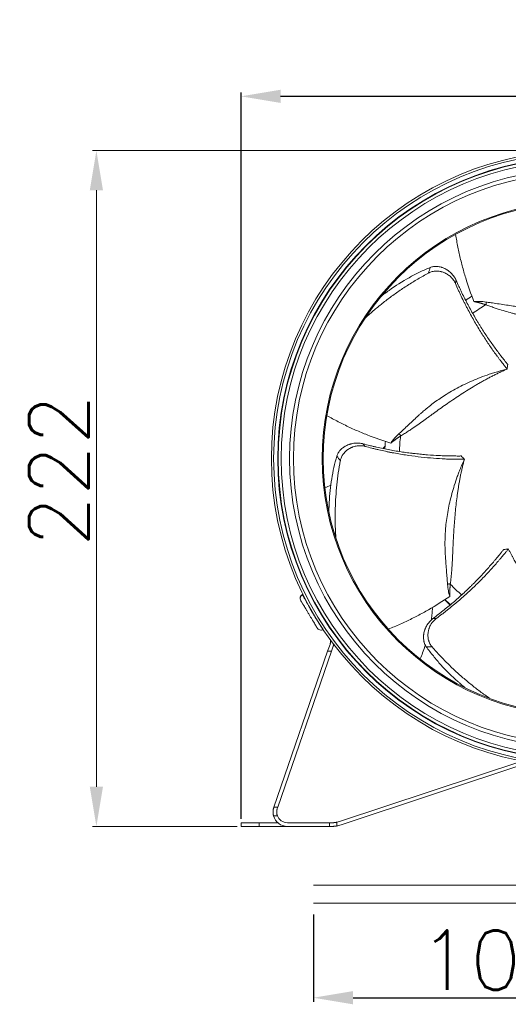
# Model space of a CAD drawing. Header units: inches. Extents: x 3114 to 4554, y 3227 to 4155.
# Tile 7 of 47: x 3375 to 3535, y 3598 to 3922. Entities that reach past the tile are written whole.
import ezdxf

# ---------------------------------------------------------------- set-up
doc = ezdxf.new("R2010")
doc.units = ezdxf.units.IN
doc.header["$MEASUREMENT"] = 0
for name, color, linetype, true_color in [('120', 7, 'Continuous', 0xffffff), ('150', 7, 'Continuous', 0xffffff), ('200', 7, 'Continuous', 0xffffff)]:
    doc.layers.add(name, color=color, linetype=linetype, true_color=true_color)
doc.layers.add('4标注线层', color=7, linetype='Continuous', lineweight=0)
doc.styles.add('标题栏英文', font='romans.shx')
doc.dimstyles.new('200', dxfattribs={"dimscale": 1.3, "dimtxt": 15, "dimasz": 10, "dimexe": 1, "dimexo": 1, "dimgap": 2, "dimtad": 1, "dimdec": 0, "dimdsep": 46, "dimtxsty": '标题栏英文', "dimcen": 0, "dimclrd": 251, "dimclre": 251, "dimclrt": 251, "dimadec": 0, "dimazin": 0, "dimtp": 0.002, "dimtm": 0.002, "dimtfac": 1, "dimtdec": 0, "dimtmove": 0, "dimatfit": 3, "dimfxl": 1.25, "dimtzin": 0, "dimlwd": -1, "dimlwe": -1, "dimarcsym": 0})

# ---------------------------------------------------------------- blocks, each defined once
blk = doc.blocks.new('*D354')
at = {"layer": '4标注线层', "color": 251, "transparency": 16777216}
for p, q in [((3556.87, 3878.55), (3398.45, 3878.55)), ((3399.75, 3865.55), (3399.75, 3669.8)), ((3445.87, 3656.8), (3398.45, 3656.8))]:
    blk.add_line(p, q, dxfattribs=at)
at = {"layer": '4标注线层', "color": 251, "linetype": 'Continuous', "transparency": 16777216}
for points in [[(3397.58, 3865.55), (3401.91, 3865.55), (3399.75, 3878.55)], [(3397.58, 3669.8), (3401.91, 3669.8), (3399.75, 3656.8)]]:
    blk.add_solid(points, dxfattribs=at)
at = {"layer": 'Defpoints', "color": 0, "linetype": 'Continuous', "transparency": 16777216}
for p in [(3558.17, 3878.55), (3399.75, 3656.8), (3447.17, 3656.8)]:
    blk.add_point(p, dxfattribs=at)
at = {"layer": '4标注线层', "color": 251, "linetype": 'Continuous', "transparency": 16777216, "insert": (3387.4, 3773.56), "char_height": 19.5, "attachment_point": 5, "rotation": 90, "style": '标题栏英文'}
blk.add_mtext('222', dxfattribs=at)
blk = doc.blocks.new('*D355')
at = {"color": 251, "transparency": 16777216}
for p, q in [((3447.17, 3659.3), (3447.17, 3897.68)), ((3693.51, 3760.37), (3693.51, 3897.68)), ((3460.17, 3896.38), (3680.51, 3896.38))]:
    blk.add_line(p, q, dxfattribs=at)
for points in [[(3460.17, 3898.54), (3460.17, 3894.21), (3447.17, 3896.38)], [(3680.51, 3898.54), (3680.51, 3894.21), (3693.51, 3896.38)]]:
    blk.add_solid(points, dxfattribs=at)
at = {"layer": 'Defpoints', "color": 0, "transparency": 16777216}
for p in [(3693.51, 3896.38), (3693.51, 3759.07), (3447.17, 3658)]:
    blk.add_point(p, dxfattribs=at)
at = {"color": 251, "lineweight": 18, "transparency": 16777216, "insert": (3591.44, 3908.73), "char_height": 19.5, "attachment_point": 5, "style": '标题栏英文'}
blk.add_mtext('246', dxfattribs=at)
blk = doc.blocks.new('*D364')
at = {"color": 251, "transparency": 16777216}
for p, q in [((3714.87, 3641.26), (3714.87, 3599.28)), ((3470.9, 3627.94), (3470.9, 3599.28)), ((3483.9, 3600.58), (3701.87, 3600.58))]:
    blk.add_line(p, q, dxfattribs=at)
for points in [[(3483.9, 3602.75), (3483.9, 3598.41), (3470.9, 3600.58)], [(3701.87, 3602.75), (3701.87, 3598.41), (3714.87, 3600.58)]]:
    blk.add_solid(points, dxfattribs=at)
at = {"layer": 'Defpoints', "color": 0, "transparency": 16777216}
for p in [(3714.87, 3642.56), (3470.9, 3629.24), (3714.87, 3600.58)]:
    blk.add_point(p, dxfattribs=at)
at = {"color": 251, "lineweight": 18, "transparency": 16777216, "insert": (3573.27, 3612.93), "char_height": 19.5, "attachment_point": 5, "style": '标题栏英文'}
blk.add_mtext('1000%%P100', dxfattribs=at)

msp = doc.modelspace()

# ---------------------------------------------------------------- linework, layer by layer
at = {"lineweight": 18}
for p, q in [((3563.31, 3637.56), (3470.9, 3637.56)), ((3564.14, 3631.56), (3470.9, 3631.56))]:
    msp.add_line(p, q, dxfattribs=at)
at = {"layer": '120', "color": 7, "linetype": 'Continuous', "lineweight": 0}
for radius in [101.05, 100.31, 98.95]:
    msp.add_circle((3558.17, 3777.5), radius, dxfattribs=at)
for points in [[(3494.56, 3781.71), (3494.27, 3781.41), (3493.98, 3781.11), (3493.69, 3780.81)], [(3476.63, 3768.77), (3476.01, 3768.49), (3475.38, 3768.22), (3474.75, 3767.96)], [(3519.56, 3702.92), (3519.61, 3703.01), (3519.66, 3703.09), (3519.72, 3703.17)], [(3519.77, 3703.14), (3519.72, 3703.06), (3519.66, 3702.97), (3519.61, 3702.89)]]:
    msp.add_open_spline(points, degree=3, dxfattribs=at)
for points, knots in [([(3510.03, 3728.72), (3509.96, 3727.84), (3509.81, 3726.43), (3509.61, 3725.02), (3509.52, 3724.49)], [0, 0, 0, 0, 0.626637, 1, 1, 1, 1]), ([(3515.69, 3729.49), (3515.6, 3729.58), (3514.95, 3730.2), (3514.37, 3730.78), (3513.92, 3731.25)], [0, 0, 0, 0, 0.148714, 1, 1, 1, 1]), ([(3507.61, 3716.34), (3507.57, 3716.2), (3507.29, 3715.33), (3506.75, 3713.79), (3506.2, 3712.4), (3505.92, 3711.73)], [0, 0, 0, 0, 0.092399, 0.558074, 1, 1, 1, 1])]:
    msp.add_open_spline(points, degree=3, knots=knots, dxfattribs=at)
at = {"layer": '150', "color": 7, "linetype": 'Continuous', "lineweight": 0}
for radius, start, end in [(63.92, 123.4788, 125.7063), (59.12, 121.3735, 126.3192), (59.12, 172.8021, 177.7478), (63.92, 174.9081, 177.1413), (59.12, 224.2307, 229.1764), (63.92, 226.3375, 228.565)]:
    msp.add_arc((3558.17, 3777.5), radius, start, end, dxfattribs=at)
for points, knots in [([(3517.56, 3851.02), (3517.67, 3850.33), (3517.79, 3849.65), (3518.15, 3847.58), (3518.43, 3846.2), (3519.03, 3843.46), (3519.36, 3842.1), (3520.06, 3839.42), (3520.44, 3838.09), (3521.65, 3834.14), (3522.56, 3831.57), (3523.57, 3829.04)], [0, 0, 0, 0, 0.088548, 0.088548, 0.270838, 0.270838, 0.453129, 0.453129, 0.635419, 0.635419, 1, 1, 1, 1]), ([(3493.04, 3830.67), (3493.16, 3830.76), (3493.4, 3830.95), (3493.64, 3831.13), (3493.9, 3831.33), (3494.03, 3831.43), (3494.43, 3831.73), (3494.69, 3831.92), (3495.22, 3832.31), (3495.48, 3832.5), (3497.87, 3834.22), (3500.05, 3835.61), (3503.41, 3837.49), (3504.55, 3838.09), (3506.84, 3839.2), (3508, 3839.73), (3509.17, 3840.21)], [0, 0, 0, 0, 0.022835, 0.04855, 0.04855, 0.074265, 0.074265, 0.125694, 0.125694, 0.177124, 0.177124, 0.588562, 0.588562, 0.794281, 0.794281, 1, 1, 1, 1]), ([(3517.48, 3834.96), (3517.4, 3835.16), (3517.3, 3835.35), (3517.09, 3835.72), (3516.98, 3835.91), (3516.73, 3836.26), (3516.59, 3836.44), (3516.41, 3836.65), (3516.37, 3836.69), (3516.3, 3836.77), (3516.18, 3836.89), (3516.06, 3837.01), (3515.82, 3837.24), (3515.65, 3837.39), (3515.3, 3837.67), (3515.12, 3837.8), (3514.88, 3837.95), (3514.83, 3837.98), (3514.74, 3838.04), (3514.59, 3838.13), (3514.44, 3838.21), (3514.14, 3838.36), (3513.94, 3838.46), (3513.52, 3838.62), (3513.31, 3838.7), (3513.04, 3838.77), (3512.98, 3838.79), (3512.87, 3838.82), (3512.71, 3838.86), (3512.55, 3838.89), (3512.22, 3838.95), (3512, 3838.98), (3511.57, 3839.01), (3511.35, 3839.02), (3511.07, 3839.01), (3511.02, 3839.01), (3510.91, 3839), (3510.86, 3839), (3510.69, 3838.98), (3510.59, 3838.97), (3510.27, 3838.93), (3510.06, 3838.89), (3509.65, 3838.78), (3509.45, 3838.72), (3509.16, 3838.6), (3509.06, 3838.56), (3508.87, 3838.47), (3508.78, 3838.43), (3508.69, 3838.38)], [0, 0, 0, 0, 0.0625, 0.0625, 0.125, 0.125, 0.1875, 0.1875, 0.203125, 0.203125, 0.21875, 0.25, 0.25, 0.3125, 0.3125, 0.375, 0.375, 0.390625, 0.390625, 0.40625, 0.4375, 0.4375, 0.5, 0.5, 0.5625, 0.5625, 0.578125, 0.578125, 0.59375, 0.625, 0.625, 0.6875, 0.6875, 0.75, 0.75, 0.765625, 0.765625, 0.78125, 0.78125, 0.8125, 0.8125, 0.875, 0.875, 0.9375, 0.9375, 0.96875, 0.96875, 1, 1, 1, 1]), ([(3509.17, 3840.21), (3509.35, 3840.29), (3509.54, 3840.35), (3509.92, 3840.45), (3510.31, 3840.53), (3510.71, 3840.57), (3510.97, 3840.57), (3511.02, 3840.57), (3511.13, 3840.57), (3511.28, 3840.57), (3511.44, 3840.56), (3511.75, 3840.53), (3511.96, 3840.5), (3512.38, 3840.42), (3512.59, 3840.37), (3512.85, 3840.29), (3512.91, 3840.28), (3513.01, 3840.24), (3513.17, 3840.19), (3513.32, 3840.13), (3513.63, 3840.01), (3513.83, 3839.92), (3514.23, 3839.72), (3514.43, 3839.6), (3514.67, 3839.45), (3514.72, 3839.42), (3514.82, 3839.36), (3514.96, 3839.27), (3515.1, 3839.17), (3515.37, 3838.96), (3515.55, 3838.82), (3515.89, 3838.52), (3516.06, 3838.36), (3516.26, 3838.16), (3516.3, 3838.12), (3516.38, 3838.03), (3516.41, 3837.99), (3516.53, 3837.86), (3516.6, 3837.78), (3516.82, 3837.51), (3516.95, 3837.33), (3517.2, 3836.97), (3517.32, 3836.78), (3517.48, 3836.49), (3517.53, 3836.4), (3517.6, 3836.25), (3517.63, 3836.2), (3517.67, 3836.1), (3517.7, 3836.05), (3517.72, 3836.01)], [0, 0, 0, 0, 0.0625, 0.0625, 0.125, 0.1875, 0.1875, 0.203125, 0.203125, 0.21875, 0.25, 0.25, 0.3125, 0.3125, 0.375, 0.375, 0.390625, 0.390625, 0.40625, 0.4375, 0.4375, 0.5, 0.5, 0.5625, 0.5625, 0.578125, 0.578125, 0.59375, 0.625, 0.625, 0.6875, 0.6875, 0.75, 0.75, 0.765625, 0.765625, 0.78125, 0.78125, 0.8125, 0.8125, 0.875, 0.875, 0.9375, 0.9375, 0.96875, 0.96875, 0.984375, 0.984375, 1, 1, 1, 1]), ([(3508.69, 3838.38), (3507.49, 3837.74), (3506.33, 3837.09), (3504.03, 3835.74), (3502.91, 3835.05), (3500.7, 3833.63), (3499.61, 3832.91), (3497.48, 3831.42), (3496.43, 3830.66), (3494.38, 3829.11), (3493.37, 3828.32), (3491.39, 3826.7), (3490.42, 3825.87), (3488.92, 3824.55), (3488.38, 3824.06), (3487.85, 3823.57)], [0, 0, 0, 0, 0.152184, 0.152184, 0.304368, 0.304368, 0.456552, 0.456552, 0.608735, 0.608735, 0.760919, 0.760919, 0.913103, 0.913103, 1, 1, 1, 1]), ([(3534.62, 3808.4), (3534.53, 3808.51), (3534.44, 3808.62), (3534.26, 3808.84), (3533.99, 3809.18), (3533.36, 3809.97), (3532.82, 3810.67), (3532.27, 3811.38), (3532.09, 3811.62), (3531.73, 3812.1), (3531.54, 3812.35), (3530.99, 3813.09), (3530.63, 3813.59), (3529.52, 3815.11), (3528.79, 3816.16), (3527.68, 3817.79), (3527.32, 3818.34), (3526.58, 3819.47), (3526.22, 3820.04), (3525.76, 3820.76), (3525.67, 3820.91), (3525.49, 3821.2), (3525.21, 3821.64), (3524.94, 3822.08), (3524.4, 3822.98), (3524.05, 3823.58), (3522.98, 3825.41), (3522.29, 3826.66), (3521.27, 3828.59), (3520.93, 3829.23), (3520.26, 3830.55), (3519.93, 3831.21), (3519.45, 3832.22), (3519.29, 3832.56), (3518.97, 3833.24), (3518.81, 3833.58), (3518.34, 3834.61), (3518.02, 3835.3), (3517.72, 3836.01)], [0, 0, 0, 0, 0.015625, 0.015625, 0.03125, 0.0625, 0.125, 0.125, 0.15625, 0.15625, 0.1875, 0.1875, 0.25, 0.25, 0.375, 0.375, 0.4375, 0.4375, 0.5, 0.5, 0.515625, 0.515625, 0.53125, 0.5625, 0.5625, 0.625, 0.625, 0.75, 0.75, 0.8125, 0.8125, 0.875, 0.875, 0.90625, 0.90625, 0.9375, 0.9375, 1, 1, 1, 1]), ([(3534.45, 3806.86), (3534.27, 3807.08), (3534.09, 3807.31), (3533.73, 3807.76), (3533.19, 3808.44), (3532.65, 3809.15), (3532.1, 3809.87), (3531.91, 3810.11), (3531.55, 3810.6), (3531.36, 3810.85), (3530.81, 3811.6), (3530.44, 3812.11), (3529.33, 3813.66), (3528.59, 3814.72), (3527.13, 3816.93), (3526.39, 3818.07), (3524.94, 3820.41), (3524.23, 3821.62), (3522.81, 3824.1), (3522.11, 3825.38), (3521.24, 3827.03), (3521.07, 3827.36), (3520.73, 3828.02), (3520.56, 3828.36), (3520.05, 3829.37), (3519.72, 3830.06), (3519.23, 3831.09), (3519.07, 3831.44), (3518.74, 3832.13), (3518.58, 3832.48), (3518.1, 3833.54), (3517.79, 3834.25), (3517.48, 3834.96)], [0, 0, 0, 0, 0.03125, 0.03125, 0.0625, 0.125, 0.125, 0.15625, 0.15625, 0.1875, 0.1875, 0.25, 0.25, 0.375, 0.375, 0.5, 0.5, 0.625, 0.625, 0.75, 0.75, 0.78125, 0.78125, 0.8125, 0.8125, 0.875, 0.875, 0.90625, 0.90625, 0.9375, 0.9375, 1, 1, 1, 1]), ([(3523.57, 3829.04), (3523.86, 3829.07), (3524.16, 3829.08), (3524.63, 3829.09), (3524.86, 3829.09), (3525.15, 3829.09), (3525.29, 3829.09), (3525.36, 3829.08), (3525.39, 3829.08), (3525.42, 3829.08), (3525.43, 3829.08), (3526.09, 3829.05), (3526.8, 3828.98), (3527.55, 3828.87)], [0, 0, 0, 0, 0.25, 0.25, 0.375, 0.4375, 0.46875, 0.484375, 0.492187, 0.492187, 0.5, 0.5, 1, 1, 1, 1]), ([(3527.4, 3827.97), (3527.31, 3828), (3527.14, 3828.06), (3526.88, 3828.15), (3526.62, 3828.23), (3526.37, 3828.31), (3526.12, 3828.39), (3525.88, 3828.46), (3525.63, 3828.54), (3525.39, 3828.6), (3525.15, 3828.67), (3524.92, 3828.73), (3524.68, 3828.79), (3524.45, 3828.85), (3524.23, 3828.9), (3524.01, 3828.95), (3523.79, 3829), (3523.64, 3829.03), (3523.57, 3829.04)], [0, 0, 0, 0, 0.061245, 0.122659, 0.184239, 0.245988, 0.307903, 0.369986, 0.432236, 0.494652, 0.557236, 0.619986, 0.682904, 0.745989, 0.80924, 0.872659, 0.936246, 1, 1, 1, 1]), ([(3527.55, 3828.87), (3527.67, 3828.85), (3528.02, 3828.8), (3528.57, 3828.72), (3529.15, 3828.64), (3530.22, 3828.48), (3531.88, 3828.24), (3534.13, 3827.91), (3535.96, 3827.63), (3537.23, 3827.42), (3538.02, 3827.29), (3538.78, 3827.14), (3540.09, 3826.88), (3541.85, 3826.48), (3544.06, 3825.88), (3546.29, 3825.19), (3548.69, 3824.33), (3551.19, 3823.32), (3553.74, 3822.16), (3556.25, 3820.89), (3558.8, 3819.46), (3560.7, 3818.3), (3562, 3817.45), (3562.66, 3817.01), (3563.34, 3816.54), (3564.06, 3816.04), (3564.8, 3815.51), (3565.56, 3814.95), (3566.08, 3814.55), (3566.34, 3814.35)], [0, 0, 0, 0, 0.010892, 0.031149, 0.048308, 0.062162, 0.124274, 0.189736, 0.248731, 0.271277, 0.289346, 0.310026, 0.330122, 0.391324, 0.444535, 0.498624, 0.559725, 0.62407, 0.685184, 0.749653, 0.810149, 0.875111, 0.890837, 0.907272, 0.924414, 0.942259, 0.960806, 0.980053, 1, 1, 1, 1]), ([(3566.34, 3814.35), (3566.15, 3814.46), (3565.75, 3814.66), (3565.17, 3814.97), (3564.58, 3815.27), (3563.98, 3815.56), (3563.39, 3815.85), (3562.8, 3816.13), (3562.2, 3816.41), (3561.6, 3816.69), (3561, 3816.96), (3560.4, 3817.22), (3559.8, 3817.48), (3559.19, 3817.74), (3558.59, 3817.99), (3557.98, 3818.24), (3557.37, 3818.49), (3556.76, 3818.73), (3556.15, 3818.97), (3554.89, 3819.45), (3552.99, 3820.14), (3550.46, 3821), (3547.91, 3821.83), (3545.41, 3822.59), (3542.96, 3823.31), (3540.99, 3823.87), (3539.42, 3824.32), (3538.24, 3824.64), (3537.08, 3824.96), (3535.56, 3825.37), (3533.71, 3825.9), (3531.8, 3826.48), (3530.16, 3827.01), (3528.77, 3827.48), (3527.86, 3827.81), (3527.4, 3827.97)], [0, 0, 0, 0, 0.013424, 0.02689, 0.040403, 0.053965, 0.067579, 0.081247, 0.094971, 0.108755, 0.122601, 0.136511, 0.150488, 0.164533, 0.17865, 0.192839, 0.207103, 0.221445, 0.235865, 0.250366, 0.310518, 0.372001, 0.434907, 0.499314, 0.560487, 0.623628, 0.654341, 0.685828, 0.718523, 0.748274, 0.810089, 0.874226, 0.914818, 0.956737, 1, 1, 1, 1]), ([(3498.91, 3785.59), (3499, 3785.67), (3499.26, 3785.91), (3499.66, 3786.29), (3500.09, 3786.69), (3500.88, 3787.43), (3502.1, 3788.58), (3503.76, 3790.13), (3505.13, 3791.39), (3506.08, 3792.25), (3506.68, 3792.78), (3507.26, 3793.29), (3508.29, 3794.15), (3509.7, 3795.27), (3511.55, 3796.63), (3513.48, 3797.94), (3515.64, 3799.28), (3517.99, 3800.61), (3520.49, 3801.88), (3523.04, 3803.05), (3525.75, 3804.15), (3527.85, 3804.91), (3529.32, 3805.4), (3530.07, 3805.64), (3530.87, 3805.88), (3531.7, 3806.13), (3532.58, 3806.38), (3533.5, 3806.62), (3534.13, 3806.78), (3534.45, 3806.86)], [0, 0, 0, 0, 0.010892, 0.031149, 0.048308, 0.062162, 0.124274, 0.189736, 0.248731, 0.271277, 0.289346, 0.310026, 0.330122, 0.391324, 0.444535, 0.498624, 0.559725, 0.62407, 0.685184, 0.749653, 0.810149, 0.875111, 0.890837, 0.907272, 0.924414, 0.942259, 0.960806, 0.980053, 1, 1, 1, 1]), ([(3534.45, 3806.86), (3534.25, 3806.77), (3533.84, 3806.6), (3533.24, 3806.33), (3532.64, 3806.05), (3532.04, 3805.77), (3531.44, 3805.49), (3530.85, 3805.2), (3530.26, 3804.91), (3529.67, 3804.61), (3529.09, 3804.31), (3528.5, 3804.01), (3527.92, 3803.7), (3527.35, 3803.39), (3526.77, 3803.07), (3526.2, 3802.75), (3525.63, 3802.43), (3525.06, 3802.1), (3524.49, 3801.77), (3523.33, 3801.09), (3521.61, 3800.03), (3519.35, 3798.59), (3517.12, 3797.11), (3514.96, 3795.63), (3512.87, 3794.17), (3511.2, 3792.98), (3509.88, 3792.03), (3508.89, 3791.31), (3507.92, 3790.6), (3506.65, 3789.67), (3505.08, 3788.55), (3503.43, 3787.42), (3501.99, 3786.47), (3500.76, 3785.68), (3499.94, 3785.16), (3499.52, 3784.9)], [0, 0, 0, 0, 0.013424, 0.02689, 0.040403, 0.053965, 0.067579, 0.081247, 0.094971, 0.108755, 0.122601, 0.136511, 0.150488, 0.164533, 0.17865, 0.192839, 0.207103, 0.221445, 0.235865, 0.250366, 0.310518, 0.372001, 0.434907, 0.499314, 0.560487, 0.623628, 0.654341, 0.685828, 0.718523, 0.748274, 0.810089, 0.874226, 0.914818, 0.956737, 1, 1, 1, 1]), ([(3475.4, 3791.57), (3475.99, 3791.24), (3476.59, 3790.91), (3478.43, 3789.9), (3479.68, 3789.26), (3482.2, 3788.02), (3483.46, 3787.43), (3486, 3786.31), (3487.27, 3785.77), (3491.11, 3784.26), (3493.7, 3783.37), (3496.3, 3782.58)], [0, 0, 0, 0, 0.087466, 0.087466, 0.269973, 0.269973, 0.45248, 0.45248, 0.634987, 0.634987, 1, 1, 1, 1]), ([(3496.3, 3782.58), (3496.46, 3782.82), (3496.63, 3783.07), (3496.92, 3783.44), (3497.06, 3783.63), (3497.25, 3783.84), (3497.34, 3783.95), (3497.39, 3784.01), (3497.41, 3784.03), (3497.42, 3784.05), (3497.43, 3784.06), (3497.86, 3784.56), (3498.36, 3785.07), (3498.91, 3785.59)], [0, 0, 0, 0, 0.25, 0.25, 0.375, 0.4375, 0.46875, 0.484375, 0.492188, 0.492188, 0.5, 0.5, 1, 1, 1, 1]), ([(3499.52, 3784.9), (3499.44, 3784.86), (3499.29, 3784.76), (3499.06, 3784.61), (3498.84, 3784.46), (3498.62, 3784.32), (3498.4, 3784.17), (3498.19, 3784.02), (3497.98, 3783.88), (3497.78, 3783.73), (3497.58, 3783.59), (3497.38, 3783.44), (3497.19, 3783.3), (3497, 3783.15), (3496.82, 3783.01), (3496.64, 3782.87), (3496.47, 3782.72), (3496.36, 3782.63), (3496.3, 3782.58)], [0, 0, 0, 0, 0.061245, 0.122659, 0.184239, 0.245988, 0.307903, 0.369986, 0.432236, 0.494652, 0.557236, 0.619986, 0.682904, 0.745989, 0.80924, 0.872659, 0.936246, 1, 1, 1, 1]), ([(3478.59, 3778.29), (3478.64, 3778.48), (3478.71, 3778.66), (3478.86, 3779.02), (3479.05, 3779.38), (3479.27, 3779.72), (3479.43, 3779.92), (3479.46, 3779.96), (3479.53, 3780.04), (3479.63, 3780.16), (3479.73, 3780.28), (3479.95, 3780.51), (3480.1, 3780.65), (3480.42, 3780.93), (3480.6, 3781.06), (3480.82, 3781.22), (3480.87, 3781.25), (3480.96, 3781.31), (3481.1, 3781.4), (3481.24, 3781.48), (3481.53, 3781.65), (3481.72, 3781.75), (3482.13, 3781.94), (3482.34, 3782.02), (3482.61, 3782.12), (3482.66, 3782.14), (3482.77, 3782.17), (3482.94, 3782.22), (3483.1, 3782.27), (3483.43, 3782.36), (3483.65, 3782.41), (3484.1, 3782.49), (3484.33, 3782.52), (3484.61, 3782.55), (3484.67, 3782.55), (3484.78, 3782.56), (3484.84, 3782.57), (3485.01, 3782.58), (3485.13, 3782.58), (3485.47, 3782.58), (3485.69, 3782.58), (3486.13, 3782.55), (3486.35, 3782.52), (3486.68, 3782.47), (3486.78, 3782.45), (3486.94, 3782.41), (3487, 3782.4), (3487.1, 3782.37), (3487.15, 3782.36), (3487.21, 3782.35)], [0, 0, 0, 0, 0.0625, 0.0625, 0.125, 0.1875, 0.1875, 0.203125, 0.203125, 0.21875, 0.25, 0.25, 0.3125, 0.3125, 0.375, 0.375, 0.390625, 0.390625, 0.40625, 0.4375, 0.4375, 0.5, 0.5, 0.5625, 0.5625, 0.578125, 0.578125, 0.59375, 0.625, 0.625, 0.6875, 0.6875, 0.75, 0.75, 0.765625, 0.765625, 0.78125, 0.78125, 0.8125, 0.8125, 0.875, 0.875, 0.9375, 0.9375, 0.96875, 0.96875, 0.984375, 0.984375, 1, 1, 1, 1]), ([(3487.87, 3781.51), (3487.67, 3781.57), (3487.46, 3781.61), (3487.03, 3781.68), (3486.82, 3781.71), (3486.39, 3781.73), (3486.17, 3781.73), (3485.89, 3781.72), (3485.83, 3781.72), (3485.72, 3781.71), (3485.55, 3781.7), (3485.39, 3781.68), (3485.06, 3781.64), (3484.84, 3781.6), (3484.4, 3781.49), (3484.19, 3781.43), (3483.92, 3781.34), (3483.86, 3781.32), (3483.76, 3781.28), (3483.6, 3781.22), (3483.44, 3781.16), (3483.13, 3781.02), (3482.93, 3780.92), (3482.54, 3780.7), (3482.35, 3780.58), (3482.12, 3780.42), (3482.08, 3780.38), (3481.99, 3780.31), (3481.85, 3780.21), (3481.73, 3780.11), (3481.47, 3779.89), (3481.32, 3779.73), (3481.02, 3779.41), (3480.88, 3779.25), (3480.71, 3779.03), (3480.68, 3778.98), (3480.62, 3778.89), (3480.59, 3778.85), (3480.5, 3778.71), (3480.44, 3778.62), (3480.28, 3778.34), (3480.18, 3778.16), (3480.01, 3777.77), (3479.93, 3777.57), (3479.84, 3777.27), (3479.81, 3777.17), (3479.76, 3776.97), (3479.74, 3776.87), (3479.72, 3776.76)], [0, 0, 0, 0, 0.0625, 0.0625, 0.125, 0.125, 0.1875, 0.1875, 0.203125, 0.203125, 0.21875, 0.25, 0.25, 0.3125, 0.3125, 0.375, 0.375, 0.390625, 0.390625, 0.40625, 0.4375, 0.4375, 0.5, 0.5, 0.5625, 0.5625, 0.578125, 0.578125, 0.59375, 0.625, 0.625, 0.6875, 0.6875, 0.75, 0.75, 0.765625, 0.765625, 0.78125, 0.78125, 0.8125, 0.8125, 0.875, 0.875, 0.9375, 0.9375, 0.96875, 0.96875, 1, 1, 1, 1]), ([(3519.33, 3778.35), (3519.18, 3778.35), (3519.04, 3778.34), (3518.76, 3778.34), (3518.33, 3778.34), (3517.32, 3778.35), (3516.43, 3778.36), (3515.53, 3778.38), (3515.23, 3778.38), (3514.63, 3778.4), (3514.32, 3778.41), (3513.4, 3778.44), (3512.78, 3778.46), (3510.9, 3778.55), (3509.62, 3778.63), (3507.66, 3778.78), (3507, 3778.84), (3505.66, 3778.97), (3504.99, 3779.04), (3504.14, 3779.13), (3503.97, 3779.15), (3503.63, 3779.19), (3503.11, 3779.25), (3502.6, 3779.32), (3501.56, 3779.45), (3500.87, 3779.55), (3498.77, 3779.86), (3497.36, 3780.09), (3495.22, 3780.49), (3494.5, 3780.64), (3493.06, 3780.93), (3492.34, 3781.09), (3491.25, 3781.34), (3490.88, 3781.42), (3490.15, 3781.6), (3489.78, 3781.69), (3488.68, 3781.96), (3487.95, 3782.15), (3487.21, 3782.35)], [0, 0, 0, 0, 0.015625, 0.015625, 0.03125, 0.0625, 0.125, 0.125, 0.15625, 0.15625, 0.1875, 0.1875, 0.25, 0.25, 0.375, 0.375, 0.4375, 0.4375, 0.5, 0.5, 0.515625, 0.515625, 0.53125, 0.5625, 0.5625, 0.625, 0.625, 0.75, 0.75, 0.8125, 0.8125, 0.875, 0.875, 0.90625, 0.90625, 0.9375, 0.9375, 1, 1, 1, 1]), ([(3520.42, 3777.26), (3520.14, 3777.26), (3519.85, 3777.26), (3519.28, 3777.26), (3518.41, 3777.26), (3517.51, 3777.27), (3516.61, 3777.29), (3516.3, 3777.3), (3515.69, 3777.32), (3515.38, 3777.33), (3514.45, 3777.36), (3513.82, 3777.39), (3511.92, 3777.49), (3510.63, 3777.58), (3507.99, 3777.81), (3506.64, 3777.95), (3503.9, 3778.27), (3502.51, 3778.46), (3499.68, 3778.9), (3498.25, 3779.15), (3496.43, 3779.51), (3496.06, 3779.58), (3495.33, 3779.73), (3494.96, 3779.8), (3493.85, 3780.04), (3493.11, 3780.2), (3491.99, 3780.46), (3491.62, 3780.55), (3490.87, 3780.73), (3490.5, 3780.83), (3489.38, 3781.11), (3488.62, 3781.31), (3487.87, 3781.51)], [0, 0, 0, 0, 0.03125, 0.03125, 0.0625, 0.125, 0.125, 0.15625, 0.15625, 0.1875, 0.1875, 0.25, 0.25, 0.375, 0.375, 0.5, 0.5, 0.625, 0.625, 0.75, 0.75, 0.78125, 0.78125, 0.8125, 0.8125, 0.875, 0.875, 0.90625, 0.90625, 0.9375, 0.9375, 1, 1, 1, 1]), ([(3476, 3759.96), (3476, 3760.03), (3476, 3760.26), (3476, 3760.49), (3476.01, 3760.82), (3476.02, 3760.98), (3476.03, 3761.47), (3476.04, 3761.8), (3476.06, 3762.45), (3476.08, 3762.78), (3476.23, 3765.71), (3476.5, 3768.29), (3477.13, 3772.09), (3477.37, 3773.35), (3477.92, 3775.84), (3478.24, 3777.07), (3478.59, 3778.29)], [0, 0, 0, 0, 0.010623, 0.036659, 0.036659, 0.062695, 0.062695, 0.114768, 0.114768, 0.16684, 0.16684, 0.58342, 0.58342, 0.79171, 0.79171, 1, 1, 1, 1]), ([(3514.9, 3736.21), (3514.89, 3736.33), (3514.86, 3736.68), (3514.82, 3737.23), (3514.77, 3737.82), (3514.69, 3738.9), (3514.55, 3740.57), (3514.37, 3742.84), (3514.24, 3744.69), (3514.16, 3745.97), (3514.12, 3746.77), (3514.09, 3747.54), (3514.05, 3748.88), (3514.05, 3750.68), (3514.14, 3752.97), (3514.32, 3755.3), (3514.62, 3757.83), (3515.05, 3760.49), (3515.62, 3763.24), (3516.3, 3765.96), (3517.12, 3768.77), (3517.83, 3770.88), (3518.37, 3772.34), (3518.65, 3773.08), (3518.96, 3773.85), (3519.28, 3774.66), (3519.64, 3775.49), (3520.02, 3776.37), (3520.29, 3776.96), (3520.42, 3777.26)], [0, 0, 0, 0, 0.010892, 0.031149, 0.048308, 0.062162, 0.124274, 0.189736, 0.248731, 0.271277, 0.289346, 0.310026, 0.330122, 0.391324, 0.444535, 0.498624, 0.559725, 0.62407, 0.685184, 0.749653, 0.810149, 0.875111, 0.890837, 0.907272, 0.924414, 0.942259, 0.960806, 0.980053, 1, 1, 1, 1]), ([(3520.42, 3777.26), (3520.37, 3777.05), (3520.25, 3776.62), (3520.09, 3775.98), (3519.93, 3775.34), (3519.77, 3774.69), (3519.62, 3774.05), (3519.48, 3773.41), (3519.34, 3772.76), (3519.2, 3772.12), (3519.07, 3771.47), (3518.95, 3770.83), (3518.83, 3770.18), (3518.71, 3769.54), (3518.6, 3768.89), (3518.49, 3768.24), (3518.39, 3767.59), (3518.29, 3766.95), (3518.19, 3766.3), (3518.01, 3764.97), (3517.75, 3762.96), (3517.47, 3760.29), (3517.24, 3757.63), (3517.05, 3755.02), (3516.89, 3752.47), (3516.78, 3750.43), (3516.7, 3748.8), (3516.64, 3747.57), (3516.59, 3746.37), (3516.53, 3744.8), (3516.43, 3742.88), (3516.28, 3740.88), (3516.13, 3739.16), (3515.98, 3737.71), (3515.87, 3736.75), (3515.81, 3736.26)], [0, 0, 0, 0, 0.013424, 0.02689, 0.040403, 0.053965, 0.067579, 0.081247, 0.094971, 0.108755, 0.122601, 0.136511, 0.150488, 0.164533, 0.17865, 0.192839, 0.207103, 0.221445, 0.235865, 0.250366, 0.310518, 0.372001, 0.434907, 0.499314, 0.560487, 0.623628, 0.654341, 0.685828, 0.718523, 0.748274, 0.810089, 0.874226, 0.914818, 0.956737, 1, 1, 1, 1]), ([(3479.72, 3776.76), (3479.47, 3775.44), (3479.26, 3774.12), (3478.88, 3771.48), (3478.72, 3770.17), (3478.45, 3767.56), (3478.34, 3766.26), (3478.17, 3763.67), (3478.11, 3762.38), (3478.05, 3759.8), (3478.04, 3758.52), (3478.07, 3755.96), (3478.11, 3754.69), (3478.21, 3752.73), (3478.25, 3752.04), (3478.3, 3751.36)], [0, 0, 0, 0, 0.152911, 0.152911, 0.305822, 0.305822, 0.458733, 0.458733, 0.611644, 0.611644, 0.764555, 0.764555, 0.917466, 0.917466, 1, 1, 1, 1]), ([(3533.29, 3747.65), (3533.2, 3747.54), (3533.11, 3747.43), (3532.93, 3747.21), (3532.67, 3746.87), (3532.03, 3746.08), (3531.47, 3745.4), (3530.9, 3744.71), (3530.71, 3744.48), (3530.32, 3744.01), (3530.12, 3743.78), (3529.52, 3743.08), (3529.12, 3742.61), (3527.88, 3741.2), (3527.02, 3740.24), (3525.67, 3738.8), (3525.22, 3738.32), (3524.28, 3737.36), (3523.81, 3736.88), (3523.21, 3736.27), (3523.08, 3736.15), (3522.84, 3735.91), (3522.47, 3735.54), (3522.1, 3735.18), (3521.35, 3734.45), (3520.84, 3733.97), (3519.29, 3732.53), (3518.23, 3731.57), (3516.58, 3730.15), (3516.02, 3729.67), (3514.89, 3728.73), (3514.31, 3728.27), (3513.44, 3727.57), (3513.15, 3727.33), (3512.56, 3726.87), (3512.26, 3726.64), (3511.36, 3725.95), (3510.75, 3725.49), (3510.13, 3725.04)], [0, 0, 0, 0, 0.015625, 0.015625, 0.03125, 0.0625, 0.125, 0.125, 0.15625, 0.15625, 0.1875, 0.1875, 0.25, 0.25, 0.375, 0.375, 0.4375, 0.4375, 0.5, 0.5, 0.515625, 0.515625, 0.53125, 0.5625, 0.5625, 0.625, 0.625, 0.75, 0.75, 0.8125, 0.8125, 0.875, 0.875, 0.90625, 0.90625, 0.9375, 0.9375, 1, 1, 1, 1]), ([(3534.82, 3747.84), (3534.65, 3747.61), (3534.47, 3747.39), (3534.11, 3746.94), (3533.56, 3746.26), (3533, 3745.57), (3532.42, 3744.87), (3532.22, 3744.64), (3531.82, 3744.17), (3531.62, 3743.94), (3531.02, 3743.23), (3530.6, 3742.76), (3529.34, 3741.33), (3528.46, 3740.38), (3526.64, 3738.45), (3525.69, 3737.49), (3523.73, 3735.55), (3522.71, 3734.58), (3520.61, 3732.65), (3519.51, 3731.68), (3518.1, 3730.47), (3517.82, 3730.23), (3517.24, 3729.75), (3516.96, 3729.51), (3516.08, 3728.79), (3515.49, 3728.31), (3514.59, 3727.6), (3514.29, 3727.37), (3513.68, 3726.9), (3513.38, 3726.66), (3512.45, 3725.96), (3511.83, 3725.5), (3511.2, 3725.04)], [0, 0, 0, 0, 0.03125, 0.03125, 0.0625, 0.125, 0.125, 0.15625, 0.15625, 0.1875, 0.1875, 0.25, 0.25, 0.375, 0.375, 0.5, 0.5, 0.625, 0.625, 0.75, 0.75, 0.78125, 0.78125, 0.8125, 0.8125, 0.875, 0.875, 0.90625, 0.90625, 0.9375, 0.9375, 1, 1, 1, 1]), ([(3563.47, 3717.92), (3563.37, 3717.99), (3563.08, 3718.19), (3562.62, 3718.5), (3562.13, 3718.83), (3561.23, 3719.43), (3559.85, 3720.37), (3557.96, 3721.64), (3556.43, 3722.69), (3555.38, 3723.43), (3554.73, 3723.89), (3554.11, 3724.35), (3553.03, 3725.16), (3551.63, 3726.28), (3549.89, 3727.78), (3548.18, 3729.38), (3546.4, 3731.18), (3544.59, 3733.18), (3542.79, 3735.34), (3541.08, 3737.56), (3539.4, 3739.96), (3538.19, 3741.83), (3537.39, 3743.16), (3536.99, 3743.84), (3536.57, 3744.56), (3536.15, 3745.32), (3535.71, 3746.12), (3535.27, 3746.96), (3534.97, 3747.54), (3534.82, 3747.84)], [0, 0, 0, 0, 0.010892, 0.031149, 0.048308, 0.062162, 0.124274, 0.189736, 0.248731, 0.271277, 0.289346, 0.310026, 0.330122, 0.391324, 0.444535, 0.498624, 0.559725, 0.62407, 0.685184, 0.749653, 0.810149, 0.875111, 0.890837, 0.907272, 0.924414, 0.942259, 0.960806, 0.980053, 1, 1, 1, 1]), ([(3515.62, 3732.29), (3515.53, 3732.57), (3515.45, 3732.86), (3515.34, 3733.31), (3515.28, 3733.54), (3515.22, 3733.82), (3515.19, 3733.96), (3515.18, 3734.03), (3515.18, 3734.06), (3515.17, 3734.08), (3515.17, 3734.09), (3515.05, 3734.75), (3514.96, 3735.45), (3514.9, 3736.21)], [0, 0, 0, 0, 0.25, 0.25, 0.375, 0.4375, 0.46875, 0.484375, 0.492188, 0.492188, 0.5, 0.5, 1, 1, 1, 1]), ([(3515.81, 3736.26), (3515.8, 3736.17), (3515.78, 3735.99), (3515.76, 3735.72), (3515.73, 3735.45), (3515.71, 3735.19), (3515.69, 3734.93), (3515.67, 3734.67), (3515.66, 3734.41), (3515.64, 3734.16), (3515.63, 3733.92), (3515.62, 3733.67), (3515.62, 3733.43), (3515.61, 3733.2), (3515.61, 3732.97), (3515.61, 3732.74), (3515.62, 3732.51), (3515.62, 3732.37), (3515.62, 3732.29)], [0, 0, 0, 0, 0.061245, 0.122659, 0.184239, 0.245988, 0.307903, 0.369986, 0.432236, 0.494652, 0.557236, 0.619986, 0.682904, 0.745989, 0.80924, 0.872659, 0.936246, 1, 1, 1, 1]), ([(3495.54, 3721.55), (3496.18, 3721.81), (3496.82, 3722.07), (3498.75, 3722.89), (3500.04, 3723.46), (3502.58, 3724.66), (3503.82, 3725.28), (3506.28, 3726.56), (3507.49, 3727.23), (3511.07, 3729.29), (3513.38, 3730.75), (3515.62, 3732.29)], [0, 0, 0, 0, 0.087966, 0.087966, 0.270373, 0.270373, 0.452779, 0.452779, 0.635186, 0.635186, 1, 1, 1, 1]), ([(3507.93, 3715.77), (3507.82, 3715.93), (3507.72, 3716.1), (3507.53, 3716.44), (3507.37, 3716.8), (3507.24, 3717.19), (3507.18, 3717.44), (3507.17, 3717.49), (3507.15, 3717.6), (3507.11, 3717.75), (3507.09, 3717.9), (3507.05, 3718.21), (3507.03, 3718.42), (3507.01, 3718.85), (3507.02, 3719.07), (3507.03, 3719.34), (3507.04, 3719.4), (3507.05, 3719.51), (3507.07, 3719.67), (3507.09, 3719.83), (3507.14, 3720.16), (3507.18, 3720.38), (3507.29, 3720.81), (3507.36, 3721.03), (3507.45, 3721.3), (3507.47, 3721.35), (3507.51, 3721.46), (3507.57, 3721.62), (3507.63, 3721.78), (3507.77, 3722.09), (3507.87, 3722.3), (3508.09, 3722.7), (3508.2, 3722.89), (3508.36, 3723.14), (3508.39, 3723.18), (3508.46, 3723.28), (3508.49, 3723.32), (3508.59, 3723.47), (3508.66, 3723.56), (3508.86, 3723.82), (3509.01, 3724), (3509.31, 3724.32), (3509.47, 3724.48), (3509.71, 3724.7), (3509.79, 3724.77), (3509.92, 3724.87), (3509.96, 3724.91), (3510.05, 3724.97), (3510.09, 3725), (3510.13, 3725.04)], [0, 0, 0, 0, 0.0625, 0.0625, 0.125, 0.1875, 0.1875, 0.203125, 0.203125, 0.21875, 0.25, 0.25, 0.3125, 0.3125, 0.375, 0.375, 0.390625, 0.390625, 0.40625, 0.4375, 0.4375, 0.5, 0.5, 0.5625, 0.5625, 0.578125, 0.578125, 0.59375, 0.625, 0.625, 0.6875, 0.6875, 0.75, 0.75, 0.765625, 0.765625, 0.78125, 0.78125, 0.8125, 0.8125, 0.875, 0.875, 0.9375, 0.9375, 0.96875, 0.96875, 0.984375, 0.984375, 1, 1, 1, 1]), ([(3511.2, 3725.04), (3511.03, 3724.91), (3510.86, 3724.78), (3510.55, 3724.49), (3510.39, 3724.34), (3510.1, 3724.01), (3509.96, 3723.84), (3509.8, 3723.62), (3509.77, 3723.57), (3509.7, 3723.48), (3509.61, 3723.34), (3509.52, 3723.2), (3509.35, 3722.91), (3509.24, 3722.72), (3509.05, 3722.31), (3508.96, 3722.11), (3508.87, 3721.84), (3508.85, 3721.78), (3508.81, 3721.68), (3508.76, 3721.52), (3508.71, 3721.35), (3508.63, 3721.03), (3508.59, 3720.81), (3508.52, 3720.36), (3508.49, 3720.14), (3508.48, 3719.86), (3508.47, 3719.8), (3508.47, 3719.69), (3508.47, 3719.52), (3508.47, 3719.35), (3508.48, 3719.02), (3508.51, 3718.8), (3508.57, 3718.37), (3508.61, 3718.16), (3508.68, 3717.89), (3508.7, 3717.84), (3508.73, 3717.73), (3508.74, 3717.68), (3508.79, 3717.53), (3508.83, 3717.42), (3508.94, 3717.12), (3509.03, 3716.93), (3509.22, 3716.55), (3509.33, 3716.37), (3509.51, 3716.11), (3509.57, 3716.03), (3509.7, 3715.86), (3509.76, 3715.78), (3509.83, 3715.7)], [0, 0, 0, 0, 0.0625, 0.0625, 0.125, 0.125, 0.1875, 0.1875, 0.203125, 0.203125, 0.21875, 0.25, 0.25, 0.3125, 0.3125, 0.375, 0.375, 0.390625, 0.390625, 0.40625, 0.4375, 0.4375, 0.5, 0.5, 0.5625, 0.5625, 0.578125, 0.578125, 0.59375, 0.625, 0.625, 0.6875, 0.6875, 0.75, 0.75, 0.765625, 0.765625, 0.78125, 0.78125, 0.8125, 0.8125, 0.875, 0.875, 0.9375, 0.9375, 0.96875, 0.96875, 1, 1, 1, 1]), ([(3520.62, 3702.34), (3520.57, 3702.37), (3520.41, 3702.51), (3520.24, 3702.65), (3519.99, 3702.86), (3519.86, 3702.97), (3519.49, 3703.28), (3519.24, 3703.49), (3518.74, 3703.92), (3518.5, 3704.14), (3516.3, 3706.08), (3514.45, 3707.9), (3511.87, 3710.76), (3511.04, 3711.73), (3509.44, 3713.72), (3508.67, 3714.74), (3507.93, 3715.77)], [0, 0, 0, 0, 0.008713, 0.034799, 0.034799, 0.060886, 0.060886, 0.113059, 0.113059, 0.165232, 0.165232, 0.582616, 0.582616, 0.791308, 0.791308, 1, 1, 1, 1]), ([(3509.83, 3715.7), (3510.72, 3714.68), (3511.61, 3713.69), (3513.44, 3711.75), (3514.36, 3710.81), (3516.23, 3708.97), (3517.18, 3708.07), (3519.1, 3706.33), (3520.08, 3705.48), (3522.05, 3703.82), (3523.05, 3703.01), (3525.07, 3701.44), (3526.09, 3700.68), (3527.64, 3699.57), (3528.16, 3699.2), (3528.68, 3698.84)], [0, 0, 0, 0, 0.15384, 0.15384, 0.30768, 0.30768, 0.461521, 0.461521, 0.615361, 0.615361, 0.769201, 0.769201, 0.923041, 0.923041, 1, 1, 1, 1])]:
    msp.add_open_spline(points, degree=3, knots=knots, dxfattribs=at)
for points in [[(3508.69, 3838.38), (3508.85, 3838.99), (3509.01, 3839.61), (3509.17, 3840.21)], [(3517.72, 3836.01), (3517.64, 3835.66), (3517.56, 3835.31), (3517.48, 3834.96)], [(3534.45, 3806.86), (3534.5, 3807.38), (3534.56, 3807.89), (3534.62, 3808.4)], [(3487.21, 3782.35), (3487.43, 3782.07), (3487.65, 3781.79), (3487.87, 3781.51)], [(3479.72, 3776.76), (3479.34, 3777.27), (3478.96, 3777.78), (3478.59, 3778.29)], [(3520.42, 3777.26), (3520.05, 3777.62), (3519.69, 3777.98), (3519.33, 3778.35)], [(3534.82, 3747.84), (3534.31, 3747.77), (3533.8, 3747.71), (3533.29, 3747.65)], [(3510.13, 3725.04), (3510.49, 3725.04), (3510.84, 3725.04), (3511.2, 3725.04)], [(3509.83, 3715.7), (3509.19, 3715.72), (3508.56, 3715.74), (3507.93, 3715.77)]]:
    msp.add_open_spline(points, degree=3, dxfattribs=at)
for points in [[(3527.55, 3828.87), (3527.78, 3828.39), (3527.4, 3827.97)], [(3498.91, 3785.59), (3499.43, 3785.46), (3499.52, 3784.9)], [(3514.9, 3736.21), (3515.32, 3736.54), (3515.81, 3736.26)]]:
    msp.add_rational_spline(points, [1, 0.743487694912, 1], degree=2, dxfattribs=at)
at = {"layer": '200', "color": 7, "linetype": 'Continuous', "lineweight": 0}
for p, q in [((3467.3, 3732.93), (3467.29, 3732.93)), ((3467.29, 3732.93), (3467.32, 3732.89)), ((3466.8, 3730.84), (3466.78, 3730.87)), ((3475.58, 3714.29), (3476.36, 3716.54)), ((3476.85, 3714.29), (3477.41, 3715.91)), ((3457.97, 3663.14), (3475.58, 3714.29)), ((3459.24, 3663.14), (3476.85, 3714.29)), ((3475.58, 3714.29), (3476.85, 3714.29)), ((3539.22, 3678.24), (3479.51, 3658.4)), ((3479.97, 3657.29), (3541.2, 3677.62)), ((3459.24, 3663.14), (3457.97, 3663.14)), ((3453.17, 3658), (3447.17, 3658)), ((3447.17, 3656.8), (3447.17, 3658)), ((3453.17, 3658), (3459.24, 3658)), ((3453.17, 3656.8), (3453.17, 3658)), ((3459.1, 3660.27), (3457.84, 3660.27)), ((3476.24, 3658), (3462.38, 3658)), ((3476.24, 3658), (3476.99, 3658)), ((3476.24, 3656.8), (3476.24, 3658)), ((3478.57, 3656.94), (3478.57, 3658.15)), ((3453.17, 3656.8), (3447.17, 3656.8)), ((3462.38, 3656.8), (3453.17, 3656.8)), ((3462.38, 3656.8), (3476.24, 3656.8)), ((3476.91, 3656.8), (3476.24, 3656.8))]:
    msp.add_line(p, q, dxfattribs=at)
for radius in [98.81, 97.81, 95.08, 93.8, 84.38, 84.05]:
    msp.add_circle((3558.17, 3777.5), radius, dxfattribs=at)
for centre, radius, start, end in [((3468.07, 3731.64), 1.5, 121, 211), ((3462.38, 3661.5), 4.7, 195.1466, 270), ((3462.38, 3661.5), 3.5, 200.5408, 270)]:
    msp.add_arc(centre, radius, start, end, dxfattribs=at)
for centre, major_axis, ratio, start_param, end_param in [((3468.08, 3731.61), (1.29, 0.77), 0.992956, 1.570796, 3.141593), ((3476.99, 3666), (-2.04, 7.74), 1, 3.081952, 3.204513), ((3476.91, 3666.5), (0, 9.7), 1, 3.313177, 3.46215)]:
    msp.add_ellipse(centre, major_axis=major_axis, ratio=ratio, start_param=start_param, end_param=end_param, dxfattribs=at)
for points, knots in [([(3467.46, 3733.09), (3467.45, 3733.08), (3467.41, 3733.01), (3467.35, 3732.96), (3467.3, 3732.93)], [0, 0, 0, 0, 0.239644, 1, 1, 1, 1]), ([(3467.32, 3732.89), (3467.32, 3732.88), (3467.33, 3732.87), (3467.34, 3732.84), (3467.36, 3732.81), (3467.38, 3732.77), (3467.41, 3732.72), (3467.44, 3732.66), (3467.47, 3732.59), (3467.51, 3732.51), (3467.56, 3732.43), (3467.61, 3732.33), (3467.67, 3732.21), (3467.73, 3732.09), (3467.81, 3731.95), (3467.89, 3731.8), (3467.98, 3731.63), (3468.17, 3731.27), (3468.44, 3730.76), (3468.85, 3730.02), (3469.25, 3729.29), (3469.78, 3728.36), (3470.38, 3727.31), (3471.08, 3726.14), (3471.7, 3725.13), (3472.24, 3724.26), (3472.69, 3723.54), (3473.11, 3722.89), (3473.52, 3722.26), (3473.87, 3721.73), (3474.07, 3721.44), (3474.1, 3721.39), (3474.1, 3721.39)], [0, 0, 0, 0, 0.008985, 0.018424, 0.028325, 0.038697, 0.049552, 0.060905, 0.072776, 0.085149, 0.097931, 0.111125, 0.124749, 0.138824, 0.153375, 0.168433, 0.184035, 0.200157, 0.262727, 0.300118, 0.35179, 0.400136, 0.466125, 0.532828, 0.600039, 0.646727, 0.700055, 0.750394, 0.800049, 0.877212, 0.949675, 1, 1, 1, 1]), ([(3472.14, 3721.95), (3472.14, 3721.95), (3472.14, 3721.95), (3472.13, 3721.96), (3472.13, 3721.96), (3472.12, 3721.98), (3472.09, 3722.02), (3472.06, 3722.09), (3472.02, 3722.15), (3472.01, 3722.17), (3471.98, 3722.21), (3471.97, 3722.24), (3471.89, 3722.37), (3471.81, 3722.5), (3471.68, 3722.72), (3471.63, 3722.8), (3471.55, 3722.93), (3471.52, 3722.97), (3471.47, 3723.07), (3471.44, 3723.11), (3471.3, 3723.35), (3471.17, 3723.56), (3471, 3723.85), (3470.96, 3723.9), (3470.89, 3724.02), (3470.86, 3724.08), (3470.75, 3724.27), (3470.67, 3724.39), (3470.44, 3724.77), (3470.29, 3725.03), (3470.04, 3725.44), (3469.96, 3725.58), (3469.79, 3725.86), (3469.7, 3726), (3469.45, 3726.42), (3469.28, 3726.7), (3468.95, 3727.27), (3468.78, 3727.54), (3468.54, 3727.94), (3468.46, 3728.07), (3468.35, 3728.26), (3468.31, 3728.33), (3468.23, 3728.45), (3468.19, 3728.52), (3468.01, 3728.82), (3467.87, 3729.05), (3467.68, 3729.38), (3467.62, 3729.48), (3467.53, 3729.63), (3467.5, 3729.68), (3467.44, 3729.77), (3467.41, 3729.82), (3467.28, 3730.04), (3467.19, 3730.19), (3467.08, 3730.36), (3467.06, 3730.39), (3467.03, 3730.46), (3467.01, 3730.49), (3466.96, 3730.57), (3466.93, 3730.62), (3466.85, 3730.75), (3466.82, 3730.8), (3466.8, 3730.84)], [0, 0, 0, 0, 0.015625, 0.015625, 0.03125, 0.03125, 0.0625, 0.09375, 0.09375, 0.109375, 0.109375, 0.125, 0.125, 0.1875, 0.1875, 0.21875, 0.21875, 0.234375, 0.234375, 0.25, 0.25, 0.3125, 0.3125, 0.328125, 0.328125, 0.34375, 0.34375, 0.375, 0.375, 0.4375, 0.4375, 0.46875, 0.46875, 0.5, 0.5, 0.5625, 0.5625, 0.625, 0.625, 0.65625, 0.65625, 0.671875, 0.671875, 0.6875, 0.6875, 0.75, 0.75, 0.78125, 0.78125, 0.796875, 0.796875, 0.8125, 0.8125, 0.875, 0.875, 0.890625, 0.890625, 0.90625, 0.90625, 0.9375, 0.9375, 1, 1, 1, 1]), ([(3472.14, 3721.95), (3472.24, 3721.79), (3472.48, 3721.51), (3473, 3721.24), (3473.58, 3721.2), (3473.93, 3721.3), (3474.1, 3721.39)], [0, 0, 0, 0, 0.241019, 0.5, 0.758981, 1, 1, 1, 1]), ([(3476.36, 3716.54), (3476.37, 3716.58), (3476.4, 3716.65), (3476.43, 3716.76), (3476.45, 3716.86), (3476.48, 3716.97), (3476.5, 3717.08), (3476.51, 3717.18), (3476.54, 3717.38), (3476.55, 3717.68), (3476.53, 3717.95), (3476.51, 3718.09), (3476.5, 3718.11)], [0, 0, 0, 0, 0.073613, 0.145873, 0.216785, 0.286354, 0.354586, 0.421486, 0.487061, 0.734009, 0.975049, 1, 1, 1, 1]), ([(3477.61, 3716.66), (3477.61, 3716.66), (3477.59, 3716.57), (3477.56, 3716.4), (3477.49, 3716.15), (3477.44, 3715.99), (3477.41, 3715.91)], [0, 0, 0, 0, 0.005717, 0.329441, 0.660817, 1, 1, 1, 1]), ([(3457.84, 3660.27), (3457.83, 3660.31), (3457.81, 3660.39), (3457.78, 3660.52), (3457.76, 3660.64), (3457.74, 3660.76), (3457.72, 3660.89), (3457.7, 3661.01), (3457.69, 3661.13), (3457.68, 3661.25), (3457.68, 3661.38), (3457.68, 3661.55), (3457.68, 3661.76), (3457.71, 3662.03), (3457.74, 3662.29), (3457.79, 3662.54), (3457.86, 3662.79), (3457.91, 3662.95), (3457.93, 3663.03)], [0, 0, 0, 0, 0.042983, 0.085765, 0.128373, 0.170831, 0.213166, 0.255404, 0.297571, 0.339694, 0.381799, 0.423914, 0.517259, 0.611316, 0.70636, 0.802654, 0.900453, 1, 1, 1, 1]), ([(3459.07, 3662.64), (3459.06, 3662.6), (3459.03, 3662.53), (3459, 3662.41), (3458.97, 3662.3), (3458.95, 3662.19), (3458.93, 3662.07), (3458.91, 3661.96), (3458.9, 3661.84), (3458.89, 3661.73), (3458.88, 3661.61), (3458.88, 3661.47), (3458.88, 3661.29), (3458.9, 3661.09), (3458.93, 3660.88), (3458.97, 3660.68), (3459.03, 3660.47), (3459.08, 3660.34), (3459.1, 3660.27)], [0, 0, 0, 0, 0.051846, 0.103121, 0.153847, 0.204048, 0.253745, 0.302964, 0.351729, 0.400066, 0.448, 0.49556, 0.578395, 0.66153, 0.745113, 0.829291, 0.914207, 1, 1, 1, 1]), ([(3476.99, 3658), (3477.04, 3658), (3477.14, 3658), (3477.29, 3658), (3477.44, 3658.01), (3477.58, 3658.02), (3477.73, 3658.03), (3477.87, 3658.05), (3478.01, 3658.06), (3478.15, 3658.08), (3478.29, 3658.1), (3478.43, 3658.13), (3478.52, 3658.14), (3478.57, 3658.15)], [0, 0, 0, 0, 0.090433, 0.18072, 0.27094, 0.361175, 0.451507, 0.542016, 0.632782, 0.723885, 0.815404, 0.907417, 1, 1, 1, 1]), ([(3478.57, 3656.94), (3478.52, 3656.93), (3478.44, 3656.92), (3478.3, 3656.9), (3478.17, 3656.88), (3478.04, 3656.86), (3477.9, 3656.85), (3477.72, 3656.83), (3477.48, 3656.81), (3477.2, 3656.8), (3477.01, 3656.8), (3476.91, 3656.8)], [0, 0, 0, 0, 0.083842, 0.167392, 0.250717, 0.333882, 0.416954, 0.500001, 0.667121, 0.833599, 1, 1, 1, 1])]:
    msp.add_open_spline(points, degree=3, knots=knots, dxfattribs=at)
for points in [[(3457.93, 3663.03), (3457.95, 3663.06), (3457.96, 3663.1), (3457.97, 3663.14)], [(3459.24, 3663.14), (3459.19, 3662.97), (3459.13, 3662.81), (3459.07, 3662.64)]]:
    msp.add_open_spline(points, degree=3, dxfattribs=at)

# ---------------------------------------------------------------- dimensions: what is measured, and where the dimension line sits
at = {"lineweight": 18}
dim = msp.add_linear_dim(base=(3693.51, 3896.38), p1=(3447.17, 3658), p2=(3693.51, 3759.07), dimstyle='200', dxfattribs=at)
dim.commit()
dim.dimension.update_dxf_attribs({"geometry": '*D355', "text_midpoint": (3591.44, 3896.38), "dimtype": 160})
dim = msp.add_linear_dim(base=(3714.87, 3600.58), p1=(3470.9, 3629.24), p2=(3714.87, 3642.56), text='1000%%P100', dimstyle='200', dxfattribs=at)
dim.commit()
dim.dimension.update_dxf_attribs({"geometry": '*D364', "text_midpoint": (3573.27, 3600.58), "dimtype": 160})
at = {"layer": '4标注线层', "color": 0, "linetype": 'Continuous'}
dim = msp.add_linear_dim(base=(3399.75, 3656.8), p1=(3558.17, 3878.55), p2=(3447.17, 3656.8), angle=90, dimstyle='200', dxfattribs=at)
dim.commit()
dim.dimension.update_dxf_attribs({"geometry": '*D354', "text_midpoint": (3399.75, 3773.56), "dimtype": 160})

doc.saveas('drawing.dxf')
